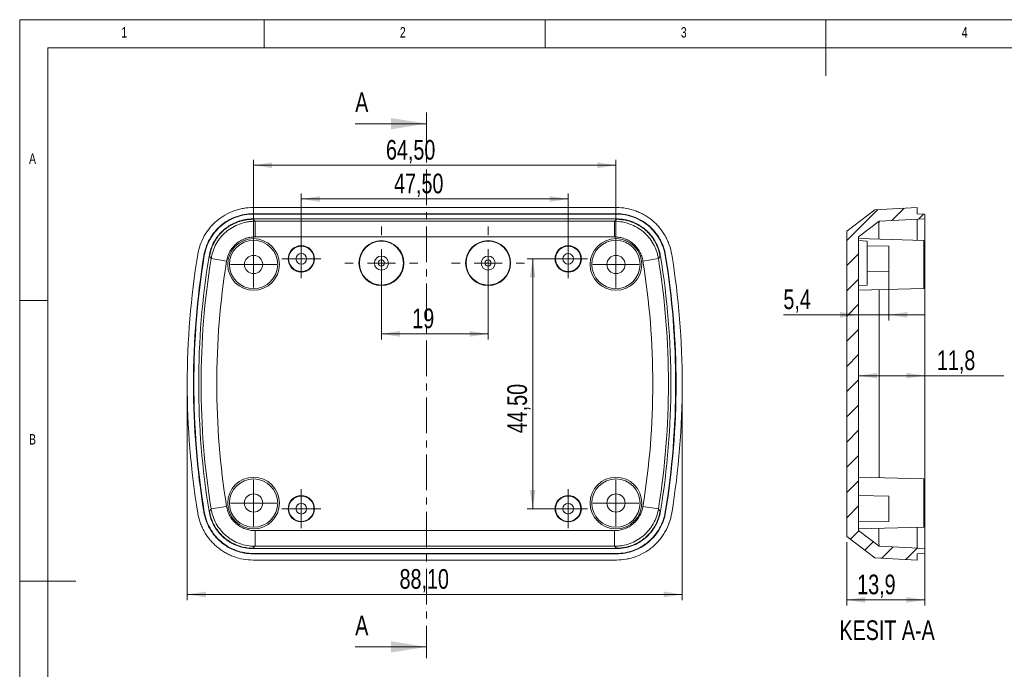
# Model space of a CAD drawing. Header units: millimetres. Extents: x 5 to 292, y 5 to 205.
# Tile 2 of 3: x 5 to 180, y 89 to 205. Entities that reach past the tile are written whole.
import ezdxf

# ---------------------------------------------------------------- set-up
doc = ezdxf.new("R2010")
doc.units = ezdxf.units.MM
doc.linetypes.add('CENTER', pattern=[10.16, 6.35, -1.27, 1.27, -1.27])
doc.layers.add('LAYER1', color=7, linetype='Continuous', lineweight=15)
doc.layers.add('LAYER_1', color=179, linetype='Continuous', lineweight=15)
doc.styles.add('SLDTEXTSTYLE1', font='TXT', dxfattribs={"width": 0.75})
doc.dimstyles.new('SLDDIMSTYLE0', dxfattribs={"dimtxt": 3.5, "dimasz": 3.302, "dimexe": 0, "dimexo": 0.0625, "dimgap": 0.875, "dimtad": 1, "dimrnd": 1e-09, "dimzin": 12, "dimdsep": 46, "dimtxsty": 'SLDTEXTSTYLE1', "dimsah": 1, "dimcen": 0.09, "dimadec": 0, "dimazin": 3, "dimtfac": 1, "dimtofl": 0, "dimtmove": 0, "dimatfit": 3, "dimfxl": 1, "dimfrac": 2, "dimtolj": 1, "dimtzin": 12, "dimarcsym": 0})
doc.dimstyles.new('SLDDIMSTYLE1', dxfattribs={"dimtxt": 3.5, "dimasz": 3.302, "dimexe": 0, "dimexo": 0.0625, "dimgap": 0.875, "dimtad": 1, "dimdec": 1, "dimrnd": 1e-09, "dimzin": 12, "dimdsep": 46, "dimtxsty": 'SLDTEXTSTYLE1', "dimsah": 1, "dimcen": 0.09, "dimadec": 0, "dimazin": 3, "dimtfac": 1, "dimtdec": 1, "dimtofl": 0, "dimtmove": 0, "dimatfit": 3, "dimfxl": 1, "dimfrac": 2, "dimtolj": 1, "dimtzin": 12, "dimarcsym": 0})
doc.dimstyles.new('SLDDIMSTYLE2', dxfattribs={"dimtxt": 3.5, "dimasz": 3.302, "dimexe": 0, "dimexo": 0.0625, "dimgap": 0.875, "dimtad": 1, "dimdec": 1, "dimrnd": 1e-09, "dimzin": 12, "dimdsep": 46, "dimtxsty": 'SLDTEXTSTYLE1', "dimsah": 1, "dimcen": 0.09, "dimadec": 0, "dimazin": 3, "dimtfac": 1, "dimtdec": 1, "dimtmove": 0, "dimatfit": 0, "dimfxl": 1, "dimfrac": 2, "dimtolj": 1, "dimtzin": 12, "dimarcsym": 0})

# ---------------------------------------------------------------- blocks, each defined once
blk = doc.blocks.new('*D6')
at = {"layer": 'LAYER_1'}
for p, q in [((69.37, 160.64), (69.37, 148.03)), ((88.37, 160.64), (88.37, 148.03)), ((88.37, 149.03), (69.37, 149.03))]:
    blk.add_line(p, q, dxfattribs=at)
for points in [[(69.37, 149.03), (72.68, 148.52), (72.68, 149.54)], [(88.37, 149.03), (85.07, 149.54), (85.07, 148.52)]]:
    blk.add_solid(points, dxfattribs=at)
at = {"layer": 'LAYER_1', "insert": (74.87, 153.54, 5.7), "char_height": 3.5, "attachment_point": 1, "style": 'SLDTEXTSTYLE1'}
blk.add_mtext('19', dxfattribs=at)
blk = doc.blocks.new('*D7')
at = {"layer": 'LAYER_1'}
for p, q in [((101.62, 162.39), (95.3, 162.39)), ((96.3, 162.39), (96.3, 117.89)), ((101.62, 117.89), (95.3, 117.89))]:
    blk.add_line(p, q, dxfattribs=at)
for points in [[(96.3, 162.39), (95.79, 159.09), (96.8, 159.09)], [(96.3, 117.89), (96.8, 121.19), (95.79, 121.19)]]:
    blk.add_solid(points, dxfattribs=at)
at = {"layer": 'LAYER_1', "insert": (91.78, 131.33, 5.7), "char_height": 3.5, "attachment_point": 1, "rotation": 90, "style": 'SLDTEXTSTYLE1'}
blk.add_mtext('44,50', dxfattribs=at)
blk = doc.blocks.new('*D8')
at = {"layer": 'LAYER_1'}
for p, q in [((46.62, 162.39), (46.62, 180.06)), ((111.12, 179.06), (46.62, 179.06)), ((111.12, 162.39), (111.12, 180.06))]:
    blk.add_line(p, q, dxfattribs=at)
for points in [[(46.62, 179.06), (49.93, 178.55), (49.93, 179.57)], [(111.12, 179.06), (107.82, 179.57), (107.82, 178.55)]]:
    blk.add_solid(points, dxfattribs=at)
at = {"layer": 'LAYER_1', "insert": (70.19, 183.57, 5.7), "char_height": 3.5, "attachment_point": 1, "style": 'SLDTEXTSTYLE1'}
blk.add_mtext('64,50', dxfattribs=at)
blk = doc.blocks.new('*D9')
at = {"layer": 'LAYER_1'}
for p, q in [((34.82, 139.14), (34.82, 101.62)), ((122.92, 139.14), (122.92, 101.62)), ((34.82, 102.62), (122.92, 102.62))]:
    blk.add_line(p, q, dxfattribs=at)
for points in [[(34.82, 102.62), (38.13, 102.11), (38.13, 103.13)], [(122.92, 102.62), (119.62, 103.13), (119.62, 102.11)]]:
    blk.add_solid(points, dxfattribs=at)
at = {"layer": 'LAYER_1', "insert": (72.61, 107.13, 5.7), "char_height": 3.5, "attachment_point": 1, "style": 'SLDTEXTSTYLE1'}
blk.add_mtext('88,10', dxfattribs=at)
blk = doc.blocks.new('*D10')
at = {"layer": 'LAYER_1'}
for p, q in [((55.12, 163.39), (55.12, 174.06)), ((102.62, 163.39), (102.62, 174.06)), ((55.12, 173.06), (102.62, 173.06))]:
    blk.add_line(p, q, dxfattribs=at)
for points in [[(55.12, 173.06), (58.43, 172.55), (58.43, 173.56)], [(102.62, 173.06), (99.32, 173.56), (99.32, 172.55)]]:
    blk.add_solid(points, dxfattribs=at)
at = {"layer": 'LAYER_1', "insert": (71.63, 177.57, 5.7), "char_height": 3.5, "attachment_point": 1, "style": 'SLDTEXTSTYLE1'}
blk.add_mtext('47,50', dxfattribs=at)
blk = doc.blocks.new('SW_CENTERMARKSYMBOL_0')
at = {"layer": 'LAYER_1', "color": 0}
for p, q in [((0, 2.5), (0, 4.125)), ((0, 0), (0, 2.5)), ((-2.5, 0), (-4.125, 0)), ((0, 0), (-2.5, 0)), ((0, 0), (0, -2.5)), ((0, 0), (2.5, 0)), ((2.5, 0), (4.125, 0)), ((0, -2.5), (0, -4.125))]:
    blk.add_line(p, q, dxfattribs=at)
blk = doc.blocks.new('SW_CENTERMARKSYMBOL_1')
at = {"layer": 'LAYER_1', "color": 0}
for p, q in [((0, 2.5), (0, 4.125)), ((0, 0), (0, 2.5)), ((-2.5, 0), (-4.125, 0)), ((0, 0), (-2.5, 0)), ((0, 0), (0, -2.5)), ((0, 0), (2.5, 0)), ((2.5, 0), (4.125, 0)), ((0, -2.5), (0, -4.125))]:
    blk.add_line(p, q, dxfattribs=at)
blk = doc.blocks.new('SW_CENTERMARKSYMBOL_2')
at = {"layer": 'LAYER_1', "color": 0}
for p, q in [((0, 2.5), (0, 4.125)), ((0, 0), (0, 2.5)), ((-2.5, 0), (-4.125, 0)), ((0, 0), (-2.5, 0)), ((0, 0), (0, -2.5)), ((0, 0), (2.5, 0)), ((2.5, 0), (4.125, 0)), ((0, -2.5), (0, -4.125))]:
    blk.add_line(p, q, dxfattribs=at)
blk = doc.blocks.new('SW_CENTERMARKSYMBOL_3')
at = {"layer": 'LAYER_1', "color": 0}
for p, q in [((0, 2.5), (0, 4.125)), ((0, 0), (0, 2.5)), ((-2.5, 0), (-4.125, 0)), ((0, 0), (-2.5, 0)), ((0, 0), (0, -2.5)), ((0, 0), (2.5, 0)), ((2.5, 0), (4.125, 0)), ((0, -2.5), (0, -4.125))]:
    blk.add_line(p, q, dxfattribs=at)
blk = doc.blocks.new('SW_CENTERMARKSYMBOL_4')
at = {"layer": 'LAYER_1', "color": 0}
for p, q in [((0, 2.5), (0, 3.45)), ((0, 0), (0, 2.5)), ((-2.5, 0), (-3.45, 0)), ((0, 0), (-2.5, 0)), ((0, 0), (0, -2.5)), ((0, 0), (2.5, 0)), ((2.5, 0), (3.45, 0)), ((0, -2.5), (0, -3.45))]:
    blk.add_line(p, q, dxfattribs=at)
blk = doc.blocks.new('SW_CENTERMARKSYMBOL_5')
at = {"layer": 'LAYER_1', "color": 0}
for p, q in [((0, 2.5), (0, 3.45)), ((0, 0), (0, 2.5)), ((-2.5, 0), (-3.45, 0)), ((0, 0), (-2.5, 0)), ((0, 0), (0, -2.5)), ((0, 0), (2.5, 0)), ((2.5, 0), (3.45, 0)), ((0, -2.5), (0, -3.45))]:
    blk.add_line(p, q, dxfattribs=at)
blk = doc.blocks.new('SW_CENTERMARKSYMBOL_6')
at = {"layer": 'LAYER_1', "color": 0}
for p, q in [((0, 2.5), (0, 3.45)), ((0, 0), (0, 2.5)), ((-2.5, 0), (-3.45, 0)), ((0, 0), (-2.5, 0)), ((0, 0), (0, -2.5)), ((0, 0), (2.5, 0)), ((2.5, 0), (3.45, 0)), ((0, -2.5), (0, -3.45))]:
    blk.add_line(p, q, dxfattribs=at)
blk = doc.blocks.new('SW_CENTERMARKSYMBOL_7')
at = {"layer": 'LAYER_1', "color": 0}
for p, q in [((0, 2.5), (0, 3.45)), ((0, 0), (0, 2.5)), ((-2.5, 0), (-3.45, 0)), ((0, 0), (-2.5, 0)), ((0, 0), (0, -2.5)), ((0, 0), (2.5, 0)), ((2.5, 0), (3.45, 0)), ((0, -2.5), (0, -3.45))]:
    blk.add_line(p, q, dxfattribs=at)
blk = doc.blocks.new('SW_CENTERMARKSYMBOL_8')
at = {"layer": 'LAYER_1', "color": 0}
for p, q in [((0, 5), (0, 6.5)), ((0, 0), (0, 2.5)), ((-5, 0), (-6.5, 0)), ((0, 0), (-2.5, 0)), ((0, 0), (0, -2.5)), ((0, 0), (2.5, 0)), ((5, 0), (6.5, 0)), ((0, -5), (0, -6.5))]:
    blk.add_line(p, q, dxfattribs=at)
blk = doc.blocks.new('SW_CENTERMARKSYMBOL_9')
at = {"layer": 'LAYER_1', "color": 0}
for p, q in [((0, 5), (0, 6.5)), ((0, 0), (0, 2.5)), ((-5, 0), (-6.5, 0)), ((0, 0), (-2.5, 0)), ((0, 0), (0, -2.5)), ((0, 0), (2.5, 0)), ((5, 0), (6.5, 0)), ((0, -5), (0, -6.5))]:
    blk.add_line(p, q, dxfattribs=at)
blk = doc.blocks.new('*D21')
at = {"layer": 'LAYER_1'}
for p, q in [((166.11, 116.45), (166.11, 100.64)), ((152.21, 111.95), (152.21, 100.64)), ((152.21, 101.64), (166.11, 101.64))]:
    blk.add_line(p, q, dxfattribs=at)
for points in [[(152.21, 101.64), (155.51, 101.13), (155.51, 102.15)], [(166.11, 101.64), (162.81, 102.15), (162.81, 101.13)]]:
    blk.add_solid(points, dxfattribs=at)
at = {"layer": 'LAYER_1', "insert": (154.06, 106.15, 22.12), "char_height": 3.5, "attachment_point": 1, "style": 'SLDTEXTSTYLE1'}
blk.add_mtext('13,9', dxfattribs=at)
blk = doc.blocks.new('*D22')
at = {"layer": 'LAYER_1'}
for p, q in [((154.31, 141.58), (166.11, 141.58)), ((166.11, 141.58), (180.15, 141.58))]:
    blk.add_line(p, q, dxfattribs=at)
for points in [[(154.31, 141.58), (157.61, 141.08), (157.61, 142.09)], [(166.11, 141.58), (162.81, 142.09), (162.81, 141.08)]]:
    blk.add_solid(points, dxfattribs=at)
at = {"layer": 'LAYER_1', "insert": (168.25, 146.09, 22.12), "char_height": 3.5, "attachment_point": 1, "style": 'SLDTEXTSTYLE1'}
blk.add_mtext('11,8', dxfattribs=at)
blk = doc.blocks.new('*D23')
at = {"layer": 'LAYER_1'}
for p, q in [((159.71, 162.34), (159.71, 151.43)), ((154.31, 152.43), (140.92, 152.43)), ((159.71, 152.43), (154.31, 152.43)), ((159.71, 152.43), (166.06, 152.43))]:
    blk.add_line(p, q, dxfattribs=at)
for points in [[(154.31, 152.43), (151.01, 152.94), (151.01, 151.92)], [(159.71, 152.43), (163.01, 151.92), (163.01, 152.94)]]:
    blk.add_solid(points, dxfattribs=at)
at = {"layer": 'LAYER_1', "insert": (140.92, 156.94, 22.12), "char_height": 3.5, "attachment_point": 1, "style": 'SLDTEXTSTYLE1'}
blk.add_mtext('5,4', dxfattribs=at)

msp = doc.modelspace()

# ---------------------------------------------------------------- hatches: boundary and pattern name
at = {"linetype": 'Continuous', "lineweight": 0}
h = msp.add_hatch(dxfattribs=at)
h.set_pattern_fill('ANSI31', style=0)
h.paths.add_polyline_path([(152.211, 112.948), (157.204, 109.136), (164.711, 108.743), (164.711, 109.846), (166.111, 109.919), (166.111, 110.772), (157.963, 111.199), (154.311, 113.987), (154.311, 166.299), (157.963, 169.086), (166.111, 169.513), (166.111, 170.367), (164.711, 170.44), (164.711, 171.543), (157.204, 171.149), (152.211, 167.338)], flags=0)

# ---------------------------------------------------------------- linework, layer by layer
at = {"color": 7, "linetype": 'CENTER', "lineweight": 0}
msp.add_line((77.413, 188.473), (77.413, 91.275), dxfattribs=at)
at = {"color": 7, "linetype": 'Continuous', "lineweight": 0}
for p, q in [((64.713, 186.473), (77.413, 186.473)), ((64.713, 93.275), (77.413, 93.275))]:
    msp.add_line(p, q, dxfattribs=at)
at = {"color": 7, "linetype": 'Continuous', "lineweight": 15}
for p, q in [((111.198, 171.543), (46.551, 171.543)), ((46.556, 170.367), (46.556, 170.44)), ((111.193, 170.44), (46.556, 170.44)), ((111.193, 170.367), (46.556, 170.367)), ((111.193, 170.367), (111.193, 170.44)), ((157.202, 171.149), (152.211, 167.338)), ((157.204, 171.149), (152.211, 167.338)), ((164.711, 171.543), (157.204, 171.149)), ((164.711, 170.44), (164.711, 171.543)), ((164.711, 170.44), (166.111, 170.367)), ((166.111, 170.367), (166.111, 169.513)), ((46.556, 169.513), (46.556, 169.44)), ((111.193, 169.513), (46.556, 169.513)), ((46.856, 169.086), (46.556, 169.44)), ((110.877, 169.086), (46.856, 169.086)), ((46.885, 169.086), (46.885, 166.299)), ((111.193, 169.513), (111.193, 169.44)), ((157.963, 169.086), (154.311, 166.299)), ((166.111, 169.513), (157.963, 169.086)), ((152.211, 112.948), (152.211, 167.338)), ((46.877, 166.299), (110.863, 166.299)), ((154.311, 113.987), (154.311, 166.299)), ((165.911, 165.689), (154.311, 165.993)), ((155.811, 165.564), (154.311, 165.643)), ((155.811, 165.564), (155.811, 157.721)), ((165.911, 157.097), (165.911, 165.689)), ((37.855, 162.974), (37.783, 162.986)), ((119.893, 162.974), (119.965, 162.986)), ((159.711, 164.649), (155.811, 164.717)), ((159.711, 160.137), (159.711, 164.649)), ((38.698, 162.836), (38.77, 162.824)), ((38.77, 162.824), (39.068, 162.453)), ((118.68, 162.453), (118.978, 162.824)), ((119.051, 162.836), (118.978, 162.824)), ((166.111, 117.449), (166.111, 162.836)), ((155.811, 160.069), (159.711, 160.137)), ((154.311, 157.643), (155.811, 157.721)), ((154.311, 156.793), (165.911, 157.097)), ((157.963, 123.397), (157.963, 156.888)), ((165.911, 123.189), (154.311, 123.493)), ((165.911, 114.597), (165.911, 123.189)), ((159.711, 120.149), (154.311, 120.243)), ((159.711, 115.637), (159.711, 120.149)), ((38.698, 117.449), (38.77, 117.461)), ((39.068, 117.833), (38.77, 117.461)), ((39.063, 117.863), (41.815, 118.306)), ((115.933, 118.306), (118.685, 117.863)), ((118.978, 117.461), (118.68, 117.833)), ((119.051, 117.449), (118.978, 117.461)), ((37.855, 117.312), (37.783, 117.3)), ((119.893, 117.312), (119.965, 117.3)), ((110.863, 113.987), (46.876, 113.987)), ((46.885, 113.987), (46.885, 111.199)), ((154.311, 115.543), (159.711, 115.637)), ((154.311, 114.293), (165.911, 114.597)), ((154.311, 113.987), (157.963, 111.199)), ((152.211, 112.948), (157.202, 109.137)), ((152.211, 112.948), (157.204, 109.136)), ((46.556, 110.772), (46.556, 110.846)), ((46.556, 110.772), (111.193, 110.772)), ((46.862, 111.199), (110.877, 111.199)), ((110.892, 111.199), (111.193, 110.846)), ((111.193, 110.772), (111.193, 110.846)), ((157.963, 111.199), (166.111, 110.772)), ((166.111, 110.772), (166.111, 109.919)), ((46.551, 108.743), (111.198, 108.743)), ((46.556, 109.919), (46.556, 109.846)), ((46.556, 109.919), (111.193, 109.919)), ((46.556, 109.846), (111.193, 109.846)), ((111.193, 109.919), (111.193, 109.846)), ((157.204, 109.136), (164.711, 108.743)), ((166.111, 109.919), (164.711, 109.846)), ((164.711, 108.743), (164.711, 109.846))]:
    msp.add_line(p, q, dxfattribs=at)
at = {"color": 8, "linetype": 'Continuous', "lineweight": 15}
for p, q in [((166.111, 162.836), (165.911, 162.835)), ((166.111, 117.449), (165.911, 117.451))]:
    msp.add_line(p, q, dxfattribs=at)
at = {"color": 7, "linetype": 'Continuous', "lineweight": 15, "flags": 128}
for points in [[(111.193, 169.44), (110.934, 169.136), (110.892, 169.086)], [(46.556, 110.846), (46.814, 111.149), (46.857, 111.199)]]:
    msp.add_lwpolyline(points, dxfattribs=at)
at = {"color": 7, "linetype": 'Continuous', "lineweight": 15}
for centre, radius in [((46.624, 161.393), 4.6), ((46.624, 161.393), 4.296), ((55.124, 162.393), 2.35), ((69.374, 161.643), 4), ((69.374, 161.643), 3.921), ((88.374, 161.643), 4), ((88.374, 161.643), 3.921), ((102.624, 162.393), 2.35), ((111.124, 161.393), 4.6), ((111.124, 161.393), 4.296), ((46.624, 161.393), 1.625), ((55.124, 162.393), 2.256), ((55.124, 162.393), 0.95), ((102.624, 162.393), 2.256), ((102.624, 162.393), 0.95), ((111.124, 161.393), 1.625), ((69.374, 161.643), 1.25), ((69.374, 161.643), 0.55), ((88.374, 161.643), 1.25), ((88.374, 161.643), 0.55), ((46.624, 118.893), 4.6), ((46.624, 118.893), 4.296), ((111.124, 118.893), 4.6), ((111.124, 118.893), 4.296), ((46.624, 118.893), 1.625), ((55.124, 117.893), 2.35), ((55.124, 117.893), 2.256), ((102.624, 117.893), 2.35), ((102.624, 117.893), 2.256), ((111.124, 118.893), 1.625), ((55.124, 117.893), 0.95), ((102.624, 117.893), 0.95)]:
    msp.add_circle(centre, radius, dxfattribs=at)
for centre, radius, start, end in [((177.426, 140.143), 142.601, 170.70762, 189.29238), ((177.426, 140.143), 141.499, 170.70974, 189.29026), ((-19.677, 140.143), 141.499, 350.70974, 9.29026), ((-19.677, 140.143), 142.601, 350.70762, 9.29238), ((177.426, 140.143), 141.425, 170.70974, 189.29026), ((177.426, 140.143), 140.572, 170.70974, 189.29026), ((177.426, 140.143), 140.145, 170.84617, 189.16009), ((177.426, 140.143), 137.357, 170.85244, 189.15123), ((-19.677, 140.143), 137.357, 350.84844, 9.14756), ((-19.677, 140.143), 140.145, 350.83991, 9.15383), ((-19.677, 140.143), 140.572, 350.70974, 9.29026), ((-19.677, 140.143), 141.425, 350.70974, 9.29026)]:
    msp.add_arc(centre, radius, start, end, dxfattribs=at)
for points, knots in [([(46.551, 171.543), (45.959, 171.543), (45.376, 171.491), (44.515, 171.338), (44.23, 171.274), (43.665, 171.122), (43.383, 171.032), (42.552, 170.727), (42.023, 170.478), (41.268, 170.037), (41.022, 169.879), (40.543, 169.541), (40.309, 169.359), (39.635, 168.787), (39.226, 168.371), (38.668, 167.696), (38.492, 167.463), (38.158, 166.979), (38.001, 166.727), (37.568, 165.959), (37.326, 165.428), (36.938, 164.326), (36.791, 163.753), (36.695, 163.169)], [0, 0, 0, 0, 0.125, 0.125, 0.1875, 0.1875, 0.25, 0.25, 0.375, 0.375, 0.4375, 0.4375, 0.5, 0.5, 0.625, 0.625, 0.6875, 0.6875, 0.75, 0.75, 0.875, 0.875, 1, 1, 1, 1]), ([(46.556, 170.44), (45.518, 170.44), (44.47, 170.255), (42.509, 169.535), (41.594, 169.001), (40.005, 167.651), (39.33, 166.835), (38.303, 165.015), (37.951, 164.011), (37.783, 162.986)], [0, 0, 0, 0, 0.25, 0.25, 0.5, 0.5, 0.75, 0.75, 1, 1, 1, 1]), ([(46.556, 170.367), (45.526, 170.367), (44.487, 170.183), (42.542, 169.469), (41.635, 168.94), (40.059, 167.601), (39.39, 166.791), (38.371, 164.986), (38.022, 163.99), (37.855, 162.974)], [0, 0, 0, 0, 0.25, 0.25, 0.5, 0.5, 0.75, 0.75, 1, 1, 1, 1]), ([(119.965, 162.986), (119.798, 164.01), (119.446, 165.014), (118.419, 166.834), (117.744, 167.65), (116.155, 169), (115.241, 169.535), (113.279, 170.254), (112.231, 170.44), (111.193, 170.44)], [0, 0, 0, 0, 0.25, 0.25, 0.5, 0.5, 0.75, 0.75, 1, 1, 1, 1]), ([(119.893, 162.974), (119.727, 163.99), (119.378, 164.985), (118.36, 166.79), (117.69, 167.6), (116.114, 168.939), (115.208, 169.469), (113.262, 170.183), (112.222, 170.367), (111.193, 170.367)], [0, 0, 0, 0, 0.25, 0.25, 0.5, 0.5, 0.75, 0.75, 1, 1, 1, 1]), ([(121.053, 163.169), (120.957, 163.753), (120.812, 164.319), (120.522, 165.145), (120.413, 165.416), (120.171, 165.949), (120.038, 166.213), (119.602, 166.984), (119.271, 167.465), (118.714, 168.14), (118.518, 168.357), (118.107, 168.775), (117.89, 168.977), (117.216, 169.549), (116.74, 169.886), (115.984, 170.327), (115.725, 170.464), (115.193, 170.714), (114.92, 170.829), (114.092, 171.133), (113.529, 171.285), (112.379, 171.49), (111.789, 171.543), (111.198, 171.543)], [0, 0, 0, 0, 0.125, 0.125, 0.1875, 0.1875, 0.25, 0.25, 0.375, 0.375, 0.4375, 0.4375, 0.5, 0.5, 0.625, 0.625, 0.6875, 0.6875, 0.75, 0.75, 0.875, 0.875, 1, 1, 1, 1]), ([(46.556, 169.513), (46.084, 169.513), (45.619, 169.472), (44.704, 169.309), (44.251, 169.187), (43.367, 168.863), (42.946, 168.664), (42.343, 168.313), (42.147, 168.187), (41.765, 167.917), (41.578, 167.772), (41.042, 167.316), (40.715, 166.984), (40.27, 166.446), (40.13, 166.26), (39.864, 165.874), (39.739, 165.673), (39.393, 165.061), (39.201, 164.637), (38.891, 163.759), (38.774, 163.302), (38.698, 162.836)], [0, 0, 0, 0, 0.125, 0.125, 0.25, 0.25, 0.375, 0.375, 0.4375, 0.4375, 0.5, 0.5, 0.625, 0.625, 0.6875, 0.6875, 0.75, 0.75, 0.875, 0.875, 1, 1, 1, 1]), ([(46.556, 169.44), (46.459, 169.439), (46.267, 169.437), (45.979, 169.42), (45.693, 169.394), (45.41, 169.358), (45.129, 169.312), (44.851, 169.256), (44.577, 169.19), (44.306, 169.115), (44.039, 169.03), (43.777, 168.937), (43.519, 168.835), (43.267, 168.724), (43.019, 168.605), (42.776, 168.479), (42.539, 168.344), (42.308, 168.202), (42.083, 168.053), (41.865, 167.897), (41.652, 167.734), (41.39, 167.519), (41.083, 167.241), (40.741, 166.891), (40.418, 166.518), (40.118, 166.121), (39.841, 165.703), (39.589, 165.265), (39.364, 164.808), (39.167, 164.334), (39.001, 163.844), (38.864, 163.34), (38.802, 162.997), (38.77, 162.824)], [0, 0, 0, 0, 0.0260426, 0.0519746, 0.077796, 0.1035071, 0.1291079, 0.1545987, 0.1799794, 0.2052502, 0.2304113, 0.2554629, 0.2804049, 0.3052376, 0.3299611, 0.3545756, 0.3790811, 0.4034779, 0.427766, 0.4519457, 0.476017, 0.4999801, 0.5436313, 0.5876411, 0.6320102, 0.6767395, 0.7218299, 0.7672822, 0.8130972, 0.8592758, 0.9058185, 0.9527264, 1, 1, 1, 1]), ([(46.856, 169.086), (46.623, 169.086), (46.388, 169.075), (45.925, 169.034), (45.696, 169.003), (45.013, 168.881), (44.566, 168.76), (43.689, 168.436), (43.268, 168.236), (42.47, 167.769), (42.092, 167.5), (41.379, 166.892), (41.055, 166.561), (40.469, 165.848), (40.206, 165.464), (39.748, 164.648), (39.558, 164.225), (39.254, 163.352), (39.139, 162.9), (39.065, 162.438)], [0, 0, 0, 0, 0.0625, 0.0625, 0.125, 0.125, 0.25, 0.25, 0.375, 0.375, 0.5, 0.5, 0.625, 0.625, 0.75, 0.75, 0.875, 0.875, 1, 1, 1, 1]), ([(118.683, 162.438), (118.646, 162.669), (118.598, 162.899), (118.484, 163.351), (118.418, 163.573), (118.189, 164.228), (117.999, 164.651), (117.541, 165.467), (117.276, 165.852), (116.688, 166.567), (116.363, 166.898), (115.648, 167.507), (115.269, 167.775), (114.471, 168.241), (114.051, 168.44), (113.17, 168.763), (112.722, 168.884), (111.811, 169.045), (111.346, 169.087), (110.877, 169.086)], [0, 0, 0, 0, 0.0625, 0.0625, 0.125, 0.125, 0.25, 0.25, 0.375, 0.375, 0.5, 0.5, 0.625, 0.625, 0.75, 0.75, 0.875, 0.875, 1, 1, 1, 1]), ([(119.051, 162.836), (118.975, 163.302), (118.859, 163.754), (118.55, 164.631), (118.357, 165.058), (117.894, 165.878), (117.63, 166.262), (117.186, 166.8), (117.03, 166.973), (116.702, 167.306), (116.529, 167.467), (115.992, 167.923), (115.612, 168.192), (115.009, 168.544), (114.803, 168.653), (114.379, 168.853), (114.161, 168.944), (113.501, 169.186), (113.051, 169.308), (112.135, 169.471), (111.664, 169.513), (111.193, 169.513)], [0, 0, 0, 0, 0.125, 0.125, 0.25, 0.25, 0.375, 0.375, 0.4375, 0.4375, 0.5, 0.5, 0.625, 0.625, 0.6875, 0.6875, 0.75, 0.75, 0.875, 0.875, 1, 1, 1, 1]), ([(118.978, 162.824), (118.962, 162.919), (118.929, 163.109), (118.866, 163.39), (118.794, 163.668), (118.713, 163.942), (118.622, 164.212), (118.521, 164.477), (118.412, 164.737), (118.294, 164.992), (118.168, 165.241), (118.033, 165.485), (117.891, 165.723), (117.741, 165.955), (117.584, 166.18), (117.419, 166.399), (117.248, 166.611), (117.071, 166.816), (116.888, 167.014), (116.698, 167.205), (116.503, 167.388), (116.248, 167.612), (115.925, 167.871), (115.524, 168.152), (115.104, 168.409), (114.664, 168.642), (114.207, 168.848), (113.734, 169.026), (113.246, 169.174), (112.746, 169.291), (112.236, 169.376), (111.717, 169.43), (111.368, 169.437), (111.193, 169.44)], [0, 0, 0, 0, 0.02604399, 0.0519772, 0.07779977, 0.10351181, 0.12911346, 0.15460483, 0.17998606, 0.20525728, 0.23041862, 0.2554702, 0.28041217, 0.30524466, 0.32996781, 0.35458175, 0.37908663, 0.40348258, 0.42776976, 0.4519483, 0.47601836, 0.49998008, 0.54363375, 0.58764543, 0.63201599, 0.6767463, 0.72183719, 0.7672895, 0.81310403, 0.85928158, 0.90582292, 0.95272881, 1, 1, 1, 1]), ([(157.93, 165.898), (157.929, 166.015), (157.926, 166.312), (157.922, 166.749), (157.921, 167.208), (157.923, 167.624), (157.926, 167.996), (157.93, 168.321), (157.935, 168.589), (157.939, 168.798), (157.943, 168.95), (157.949, 169.05), (157.955, 169.071), (157.958, 169.08)], [0, 0, 0, 0, 0.0614232, 0.1556567, 0.2505791, 0.3449898, 0.4400936, 0.5373922, 0.635452, 0.7272403, 0.8196655, 0.9140953, 1, 1, 1, 1]), ([(166.111, 162.836), (166.111, 163.302), (166.111, 163.754), (166.111, 164.631), (166.111, 165.058), (166.111, 165.878), (166.111, 166.262), (166.111, 166.8), (166.111, 166.973), (166.111, 167.306), (166.111, 167.467), (166.111, 167.923), (166.111, 168.192), (166.111, 168.544), (166.111, 168.653), (166.111, 168.853), (166.111, 168.944), (166.111, 169.186), (166.111, 169.308), (166.111, 169.471), (166.111, 169.513), (166.111, 169.513)], [0, 0, 0, 0, 0.125, 0.125, 0.25, 0.25, 0.375, 0.375, 0.4375, 0.4375, 0.5, 0.5, 0.625, 0.625, 0.6875, 0.6875, 0.75, 0.75, 0.875, 0.875, 1, 1, 1, 1]), ([(41.815, 161.98), (41.862, 162.281), (41.935, 162.573), (42.132, 163.14), (42.256, 163.417), (42.553, 163.947), (42.723, 164.195), (43.103, 164.661), (43.316, 164.879), (43.777, 165.273), (44.022, 165.446), (44.541, 165.748), (44.818, 165.879), (45.386, 166.088), (45.676, 166.167), (46.268, 166.273), (46.572, 166.3), (46.877, 166.299)], [0, 0, 0, 0, 0.125, 0.125, 0.25, 0.25, 0.375, 0.375, 0.5, 0.5, 0.625, 0.625, 0.75, 0.75, 0.875, 0.875, 1, 1, 1, 1]), ([(110.863, 166.299), (111.168, 166.301), (111.468, 166.275), (112.061, 166.17), (112.354, 166.091), (112.925, 165.882), (113.197, 165.754), (113.718, 165.451), (113.967, 165.276), (114.429, 164.882), (114.64, 164.667), (115.021, 164.202), (115.193, 163.949), (115.489, 163.421), (115.613, 163.146), (115.812, 162.578), (115.886, 162.281), (115.933, 161.98)], [0, 0, 0, 0, 0.125, 0.125, 0.25, 0.25, 0.375, 0.375, 0.5, 0.5, 0.625, 0.625, 0.75, 0.75, 0.875, 0.875, 1, 1, 1, 1]), ([(38.698, 117.449), (38.774, 116.984), (38.89, 116.532), (39.198, 115.655), (39.391, 115.227), (39.854, 114.408), (40.118, 114.024), (40.562, 113.486), (40.718, 113.313), (41.047, 112.98), (41.22, 112.819), (41.756, 112.363), (42.137, 112.094), (42.739, 111.742), (42.946, 111.633), (43.369, 111.433), (43.588, 111.342), (44.248, 111.099), (44.697, 110.978), (45.614, 110.814), (46.084, 110.772), (46.556, 110.772)], [0, 0, 0, 0, 0.125, 0.125, 0.25, 0.25, 0.375, 0.375, 0.4375, 0.4375, 0.5, 0.5, 0.625, 0.625, 0.6875, 0.6875, 0.75, 0.75, 0.875, 0.875, 1, 1, 1, 1]), ([(38.77, 117.461), (38.787, 117.366), (38.82, 117.177), (38.882, 116.895), (38.954, 116.617), (39.036, 116.343), (39.127, 116.074), (39.227, 115.809), (39.336, 115.549), (39.454, 115.294), (39.581, 115.044), (39.715, 114.8), (39.857, 114.563), (40.007, 114.331), (40.165, 114.105), (40.329, 113.887), (40.5, 113.675), (40.677, 113.47), (40.861, 113.272), (41.05, 113.081), (41.245, 112.897), (41.5, 112.673), (41.823, 112.415), (42.224, 112.134), (42.645, 111.876), (43.084, 111.644), (43.542, 111.438), (44.015, 111.26), (44.502, 111.112), (45.002, 110.994), (45.513, 110.91), (46.032, 110.856), (46.38, 110.849), (46.556, 110.846)], [0, 0, 0, 0, 0.026044, 0.0519772, 0.0777998, 0.1035118, 0.1291135, 0.1546048, 0.1799861, 0.2052573, 0.2304186, 0.2554702, 0.2804122, 0.3052447, 0.3299678, 0.3545817, 0.3790866, 0.4034826, 0.4277698, 0.4519483, 0.4760184, 0.4999801, 0.5436338, 0.5876454, 0.632016, 0.6767463, 0.7218372, 0.7672895, 0.813104, 0.8592816, 0.9058229, 0.9527288, 1, 1, 1, 1]), ([(39.068, 117.833), (39.105, 117.602), (39.153, 117.373), (39.268, 116.922), (39.335, 116.701), (39.563, 116.047), (39.754, 115.626), (40.212, 114.812), (40.476, 114.428), (41.064, 113.715), (41.389, 113.385), (42.102, 112.778), (42.48, 112.51), (43.276, 112.045), (43.696, 111.846), (44.574, 111.523), (45.021, 111.403), (45.93, 111.241), (46.395, 111.2), (46.862, 111.199)], [0, 0, 0, 0, 0.0625, 0.0625, 0.125, 0.125, 0.25, 0.25, 0.375, 0.375, 0.5, 0.5, 0.625, 0.625, 0.75, 0.75, 0.875, 0.875, 1, 1, 1, 1]), ([(46.876, 113.987), (46.571, 113.985), (46.272, 114.012), (45.681, 114.117), (45.389, 114.196), (44.82, 114.406), (44.548, 114.534), (44.029, 114.835), (43.78, 115.011), (43.319, 115.403), (43.109, 115.618), (42.729, 116.082), (42.557, 116.334), (42.261, 116.861), (42.137, 117.134), (41.938, 117.701), (41.863, 117.997), (41.816, 118.297)], [0, 0, 0, 0, 0.125, 0.125, 0.25, 0.25, 0.375, 0.375, 0.5, 0.5, 0.625, 0.625, 0.75, 0.75, 0.875, 0.875, 1, 1, 1, 1]), ([(115.932, 118.297), (115.885, 117.995), (115.811, 117.703), (115.613, 117.137), (115.488, 116.86), (115.19, 116.331), (115.02, 116.083), (114.639, 115.618), (114.426, 115.4), (113.964, 115.007), (113.718, 114.835), (113.199, 114.533), (112.922, 114.403), (112.354, 114.195), (112.064, 114.117), (111.472, 114.012), (111.167, 113.985), (110.863, 113.987)], [0, 0, 0, 0, 0.125, 0.125, 0.25, 0.25, 0.375, 0.375, 0.5, 0.5, 0.625, 0.625, 0.75, 0.75, 0.875, 0.875, 1, 1, 1, 1]), ([(110.877, 111.199), (111.111, 111.199), (111.346, 111.209), (111.809, 111.25), (112.038, 111.28), (112.721, 111.401), (113.168, 111.521), (114.046, 111.843), (114.468, 112.043), (115.266, 112.509), (115.644, 112.776), (116.358, 113.383), (116.683, 113.714), (117.271, 114.426), (117.534, 114.808), (117.994, 115.624), (118.184, 116.047), (118.49, 116.919), (118.605, 117.371), (118.68, 117.833)], [0, 0, 0, 0, 0.0625, 0.0625, 0.125, 0.125, 0.25, 0.25, 0.375, 0.375, 0.5, 0.5, 0.625, 0.625, 0.75, 0.75, 0.875, 0.875, 1, 1, 1, 1]), ([(111.193, 110.846), (111.289, 110.847), (111.482, 110.849), (111.769, 110.865), (112.055, 110.891), (112.339, 110.928), (112.62, 110.974), (112.897, 111.03), (113.172, 111.096), (113.442, 111.171), (113.709, 111.255), (113.971, 111.349), (114.229, 111.451), (114.482, 111.561), (114.73, 111.68), (114.972, 111.807), (115.209, 111.942), (115.44, 112.084), (115.665, 112.233), (115.884, 112.389), (116.096, 112.551), (116.359, 112.767), (116.666, 113.044), (117.008, 113.394), (117.33, 113.768), (117.63, 114.164), (117.908, 114.582), (118.159, 115.02), (118.384, 115.478), (118.581, 115.952), (118.747, 116.442), (118.884, 116.946), (118.947, 117.289), (118.978, 117.461)], [0, 0, 0, 0, 0.0260426, 0.0519746, 0.077796, 0.1035071, 0.1291079, 0.1545987, 0.1799794, 0.2052502, 0.2304113, 0.2554629, 0.2804049, 0.3052376, 0.3299611, 0.3545756, 0.3790811, 0.4034779, 0.427766, 0.4519457, 0.476017, 0.4999801, 0.5436313, 0.5876411, 0.6320102, 0.6767395, 0.7218299, 0.7672822, 0.8130972, 0.8592758, 0.9058185, 0.9527264, 1, 1, 1, 1]), ([(111.193, 110.772), (111.664, 110.772), (112.129, 110.814), (113.045, 110.976), (113.498, 111.098), (114.381, 111.423), (114.803, 111.621), (115.405, 111.973), (115.601, 112.099), (115.983, 112.369), (116.17, 112.514), (116.707, 112.97), (117.033, 113.302), (117.478, 113.84), (117.619, 114.026), (117.884, 114.412), (118.01, 114.612), (118.355, 115.224), (118.548, 115.648), (118.857, 116.527), (118.975, 116.984), (119.051, 117.449)], [0, 0, 0, 0, 0.125, 0.125, 0.25, 0.25, 0.375, 0.375, 0.4375, 0.4375, 0.5, 0.5, 0.625, 0.625, 0.6875, 0.6875, 0.75, 0.75, 0.875, 0.875, 1, 1, 1, 1]), ([(166.111, 110.772), (166.111, 110.772), (166.111, 110.814), (166.111, 110.976), (166.111, 111.098), (166.111, 111.423), (166.111, 111.621), (166.111, 111.973), (166.111, 112.099), (166.111, 112.369), (166.111, 112.514), (166.111, 112.97), (166.111, 113.302), (166.111, 113.84), (166.111, 114.026), (166.111, 114.412), (166.111, 114.612), (166.111, 115.224), (166.111, 115.648), (166.111, 116.527), (166.111, 116.984), (166.111, 117.449)], [0, 0, 0, 0, 0.125, 0.125, 0.25, 0.25, 0.375, 0.375, 0.4375, 0.4375, 0.5, 0.5, 0.625, 0.625, 0.6875, 0.6875, 0.75, 0.75, 0.875, 0.875, 1, 1, 1, 1]), ([(36.695, 117.117), (36.791, 116.533), (36.936, 115.966), (37.226, 115.141), (37.335, 114.87), (37.577, 114.336), (37.711, 114.073), (38.146, 113.302), (38.477, 112.821), (39.034, 112.146), (39.23, 111.929), (39.642, 111.511), (39.859, 111.309), (40.532, 110.737), (41.009, 110.4), (41.764, 109.958), (42.023, 109.822), (42.555, 109.571), (42.829, 109.457), (43.656, 109.153), (44.22, 109.001), (45.369, 108.796), (45.959, 108.743), (46.551, 108.743)], [0, 0, 0, 0, 0.125, 0.125, 0.1875, 0.1875, 0.25, 0.25, 0.375, 0.375, 0.4375, 0.4375, 0.5, 0.5, 0.625, 0.625, 0.6875, 0.6875, 0.75, 0.75, 0.875, 0.875, 1, 1, 1, 1]), ([(37.783, 117.3), (37.951, 116.275), (38.302, 115.272), (39.329, 113.452), (40.004, 112.636), (41.593, 111.285), (42.507, 110.751), (44.469, 110.031), (45.517, 109.846), (46.556, 109.846)], [0, 0, 0, 0, 0.25, 0.25, 0.5, 0.5, 0.75, 0.75, 1, 1, 1, 1]), ([(37.855, 117.312), (38.022, 116.296), (38.371, 115.3), (39.389, 113.496), (40.058, 112.686), (41.634, 111.347), (42.541, 110.817), (44.486, 110.103), (45.526, 109.919), (46.556, 109.919)], [0, 0, 0, 0, 0.25, 0.25, 0.5, 0.5, 0.75, 0.75, 1, 1, 1, 1]), ([(111.193, 109.919), (112.222, 109.919), (113.261, 110.103), (115.206, 110.816), (116.113, 111.346), (117.689, 112.685), (118.359, 113.494), (119.377, 115.299), (119.727, 116.295), (119.893, 117.312)], [0, 0, 0, 0, 0.25, 0.25, 0.5, 0.5, 0.75, 0.75, 1, 1, 1, 1]), ([(111.193, 109.846), (112.231, 109.846), (113.278, 110.031), (115.24, 110.75), (116.154, 111.285), (117.743, 112.635), (118.418, 113.451), (119.445, 115.271), (119.798, 116.275), (119.965, 117.3)], [0, 0, 0, 0, 0.25, 0.25, 0.5, 0.5, 0.75, 0.75, 1, 1, 1, 1]), ([(111.198, 108.743), (111.789, 108.743), (112.372, 108.795), (113.233, 108.948), (113.518, 109.011), (114.084, 109.164), (114.365, 109.253), (115.196, 109.558), (115.725, 109.808), (116.481, 110.248), (116.726, 110.406), (117.205, 110.745), (117.44, 110.927), (118.113, 111.499), (118.523, 111.915), (119.08, 112.589), (119.257, 112.823), (119.59, 113.307), (119.747, 113.559), (120.181, 114.326), (120.422, 114.858), (120.81, 115.959), (120.957, 116.533), (121.053, 117.117)], [0, 0, 0, 0, 0.125, 0.125, 0.1875, 0.1875, 0.25, 0.25, 0.375, 0.375, 0.4375, 0.4375, 0.5, 0.5, 0.625, 0.625, 0.6875, 0.6875, 0.75, 0.75, 0.875, 0.875, 1, 1, 1, 1]), ([(157.958, 111.203), (157.958, 111.203), (157.955, 111.206), (157.95, 111.244), (157.944, 111.345), (157.94, 111.505), (157.936, 111.719), (157.931, 111.984), (157.926, 112.297), (157.922, 112.662), (157.921, 113.076), (157.923, 113.537), (157.926, 113.974), (157.928, 114.271), (157.929, 114.388)], [0, 0, 0, 0, 0.00233972, 0.0942794, 0.18685702, 0.28144834, 0.37673761, 0.46833079, 0.56055843, 0.65478347, 0.74969742, 0.84409795, 0.9391915, 1, 1, 1, 1])]:
    msp.add_open_spline(points, degree=3, knots=knots, dxfattribs=at)
for points in [[(110.872, 166.299), (110.879, 167.228), (110.883, 168.157), (110.886, 169.086)], [(41.817, 161.989), (40.9, 162.143), (39.984, 162.295), (39.067, 162.446)], [(118.682, 162.445), (117.765, 162.294), (116.848, 162.142), (115.932, 161.988)], [(110.886, 111.199), (110.882, 112.129), (110.878, 113.058), (110.872, 113.987)]]:
    msp.add_open_spline(points, degree=3, dxfattribs=at)
at = {"color": 8, "linetype": 'Continuous', "lineweight": 15}
for points, knots in [([(164.711, 165.72), (164.711, 165.901), (164.711, 166.337), (164.711, 166.955), (164.711, 167.576), (164.711, 168.118), (164.711, 168.58), (164.711, 168.954), (164.711, 169.229), (164.711, 169.406), (164.711, 169.429), (164.711, 169.44)], [0, 0, 0, 0, 0.0797269, 0.1930487, 0.304693, 0.4163652, 0.5297129, 0.6447434, 0.7614636, 0.8798803, 1, 1, 1, 1]), ([(164.711, 110.846), (164.711, 110.857), (164.711, 110.879), (164.711, 111.057), (164.711, 111.332), (164.711, 111.706), (164.711, 112.167), (164.711, 112.709), (164.711, 113.33), (164.711, 113.949), (164.711, 114.385), (164.711, 114.565)], [0, 0, 0, 0, 0.1200958, 0.2384889, 0.3551858, 0.4701933, 0.5835183, 0.6951682, 0.8068347, 0.9201789, 1, 1, 1, 1])]:
    msp.add_open_spline(points, degree=3, knots=knots, dxfattribs=at)
at = {"color": 7, "linetype": 'Continuous', "lineweight": 0}
for points in [[(77.413, 186.473), (71.063, 187.489), (71.063, 185.457)], [(77.413, 93.275), (71.063, 94.291), (71.063, 92.259)]]:
    msp.add_solid(points, dxfattribs=at)
at = {"layer": 'LAYER1'}
for p, q in [((292, 205), (5, 205)), ((5, 205), (5, 5)), ((48.5, 200), (48.5, 205)), ((98.5, 205), (98.5, 200)), ((148.5, 205), (148.5, 195)), ((287, 200), (10, 200)), ((10, 200), (10, 10)), ((10, 155), (5, 155)), ((5, 105), (15, 105))]:
    msp.add_line(p, q, dxfattribs=at)

# ---------------------------------------------------------------- block references
at = {"layer": 'LAYER_1'}
for name, p in [('SW_CENTERMARKSYMBOL_8', (69.374, 161.643)), ('SW_CENTERMARKSYMBOL_9', (88.374, 161.643)), ('SW_CENTERMARKSYMBOL_0', (46.624, 161.393)), ('SW_CENTERMARKSYMBOL_7', (55.124, 162.393)), ('SW_CENTERMARKSYMBOL_6', (102.624, 162.393)), ('SW_CENTERMARKSYMBOL_1', (111.124, 161.393)), ('SW_CENTERMARKSYMBOL_3', (46.624, 118.893)), ('SW_CENTERMARKSYMBOL_2', (111.124, 118.893)), ('SW_CENTERMARKSYMBOL_4', (55.124, 117.893)), ('SW_CENTERMARKSYMBOL_5', (102.624, 117.893))]:
    msp.add_blockref(name, p, dxfattribs=at)

# ---------------------------------------------------------------- texts
at = {"color": 7, "linetype": 'Continuous', "lineweight": 0, "char_height": 1.852, "attachment_point": 1, "style": 'SLDTEXTSTYLE1'}
for s, insert in [('1', (23.083, 203.668)), ('2', (72.667, 203.668)), ('3', (122.667, 203.668)), ('4', (172.667, 203.668)), ('A', (6.667, 181.168)), ('B', (6.667, 131.168))]:
    msp.add_mtext(s, dxfattribs=dict(at, insert=insert))
at = {"color": 7, "linetype": 'Continuous', "char_height": 3.5, "attachment_point": 1, "style": 'SLDTEXTSTYLE1'}
for insert in [(64.713, 192.031), (64.713, 98.833)]:
    msp.add_mtext('A', dxfattribs=dict(at, insert=insert))
at = {"layer": 'LAYER_1', "insert": (159.377, 97.995), "char_height": 3.5, "attachment_point": 2, "style": 'SLDTEXTSTYLE1'}
msp.add_mtext('KESIT A-A', dxfattribs=at)

# ---------------------------------------------------------------- dimensions: what is measured, and where the dimension line sits
at = {"layer": 'LAYER_1'}
for base, p1, p2, dimstyle, picture, middle in [((46.624, 179.058), (111.124, 161.393), (46.624, 161.393), 'SLDDIMSTYLE0', '*D8', (77.432, 179.058)), ((102.624, 173.055), (55.124, 162.393), (102.624, 162.393), 'SLDDIMSTYLE0', '*D10', (78.875, 173.055)), ((154.311, 152.432), (159.711, 163.343), (154.311, 166.299), 'SLDDIMSTYLE2', '*D23', (145.57, 152.432)), ((166.111, 141.583), (154.311, 166.299), (166.111, 162.836), 'SLDDIMSTYLE1', '*D22', (174.201, 141.583)), ((69.374, 149.028), (88.374, 161.643), (69.374, 161.643), 'SLDDIMSTYLE0', '*D6', (78.875, 149.028)), ((122.924, 102.623), (34.824, 140.143), (122.924, 140.143), 'SLDDIMSTYLE0', '*D9', (79.852, 102.623)), ((166.111, 101.64), (152.211, 112.948), (166.111, 117.449), 'SLDDIMSTYLE1', '*D21', (160.004, 101.64))]:
    dim = msp.add_linear_dim(base=base, p1=p1, p2=p2, dimstyle=dimstyle, dxfattribs=at)
    dim.commit()
    dim.dimension.update_dxf_attribs({"geometry": picture, "text_midpoint": middle, "dimtype": 160})
dim = msp.add_linear_dim(base=(96.296, 117.893), p1=(102.624, 162.393), p2=(102.624, 117.893), angle=90, dimstyle='SLDDIMSTYLE0', dxfattribs=at)
dim.commit()
dim.dimension.update_dxf_attribs({"geometry": '*D7', "text_midpoint": (96.296, 138.575), "dimtype": 160})

doc.saveas('drawing.dxf')
